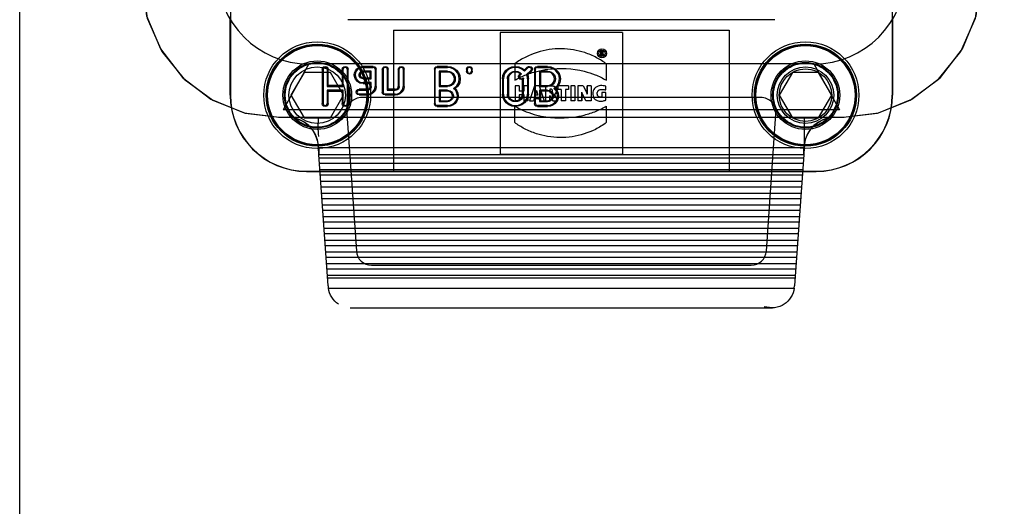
# Model space of a CAD drawing. Header units: millimetres. Extents: x 7426 to 8300, y 124 to 421.
# Tile 7 of 130: x 7943.28 to 7946.51, y 223.72 to 225.32. Entities that reach past the tile are written whole.
import ezdxf

# ---------------------------------------------------------------- set-up
doc = ezdxf.new("R2010")
doc.units = ezdxf.units.MM
doc.layers.add('DIM', color=7, linetype='Continuous')
doc.layers.add('外形图', color=7, linetype='Continuous')
doc.styles.add('微软雅黑', font='msyh.ttc')
doc.dimstyles.new('尺寸标注_1_20比例', dxfattribs={"dimtxt": 2.1, "dimasz": 1.7, "dimexe": 0.5, "dimexo": 0.4, "dimgap": 0.5, "dimtad": 1, "dimdec": 1, "dimlfac": 20, "dimdsep": 46, "dimtxsty": '微软雅黑', "dimcen": 0.09, "dimadec": 0, "dimazin": 0, "dimtp": 0.01, "dimtm": 0.01, "dimtfac": 1, "dimtdec": 1, "dimtofl": 0, "dimtmove": 0, "dimatfit": 3, "dimfxl": 1, "dimtolj": 1, "dimarcsym": 0})

# ---------------------------------------------------------------- blocks, each defined once
blk = doc.blocks.new('*D1533')
at = {"layer": 'Defpoints', "color": 0}
for p in [(7952.5349, 225.3931), (7943.2848, 223.118), (7952.5349, 218.1535)]:
    blk.add_point(p, dxfattribs=at)
at = {"layer": 'DIM', "color": 0, "lineweight": -2}
for p, q in [((7952.5349, 224.9931), (7952.5349, 217.6535)), ((7943.2848, 222.718), (7943.2848, 217.6535)), ((7944.9848, 218.1535), (7950.8349, 218.1535))]:
    blk.add_line(p, q, dxfattribs=at)
at = {"layer": 'DIM', "color": 0}
for points in [[(7944.9848, 218.4368), (7944.9848, 217.8702), (7943.2848, 218.1535)], [(7950.8349, 217.8702), (7950.8349, 218.4368), (7952.5349, 218.1535)]]:
    blk.add_solid(points, dxfattribs=at)
at = {"layer": 'DIM', "color": 0, "insert": (7947.9098, 219.7449), "char_height": 2.1, "attachment_point": 5, "style": '微软雅黑'}
blk.add_mtext('\\A1;185', dxfattribs=at)

msp = doc.modelspace()

# ---------------------------------------------------------------- linework, layer by layer
at = {"layer": '外形图', "linetype": 'Continuous'}
for p, q in [((7943.2848, 223.118), (7943.2848, 231.2681)), ((7943.9753, 230.2178), (7943.9753, 225.0684)), ((7946.1443, 230.2176), (7946.1443, 225.0686)), ((7943.9748, 225.0681), (7943.9748, 225.3245)), ((7946.1448, 225.3245), (7946.1448, 225.0681)), ((7945.7599, 225.3156), (7944.3597, 225.3156)), ((7944.5098, 225.2815), (7945.6098, 225.2815)), ((7944.5098, 225.2815), (7944.5098, 224.8181)), ((7945.2598, 225.2731), (7944.8598, 225.2731)), ((7944.8598, 225.2731), (7944.8598, 224.8731)), ((7945.2598, 225.2731), (7945.2598, 224.8731)), ((7945.6098, 225.2815), (7945.6098, 224.8181)), ((7945.1938, 225.2119), (7945.1876, 225.2119)), ((7945.1876, 225.2119), (7945.1876, 225.1985)), ((7945.1909, 225.1985), (7945.1876, 225.1985)), ((7945.1926, 225.2095), (7945.1909, 225.2095)), ((7945.1909, 225.2095), (7945.1909, 225.2062)), ((7945.1926, 225.2062), (7945.1909, 225.2062)), ((7945.1909, 225.2036), (7945.1952, 225.1985)), ((7945.1909, 225.2036), (7945.1909, 225.1985)), ((7945.1946, 225.2038), (7945.1988, 225.1985)), ((7945.1988, 225.1985), (7945.1952, 225.1985)), ((7944.2319, 225.1706), (7944.1486, 225.0205)), ((7945.8877, 225.1706), (7944.232, 225.1706)), ((7944.4433, 225.1624), (7944.4105, 225.1624)), ((7944.4105, 225.1593), (7944.4433, 225.1593)), ((7944.6862, 225.1624), (7944.6534, 225.1624)), ((7944.6534, 225.1593), (7944.6862, 225.1593)), ((7944.9073, 225.1706), (7944.9073, 225.1168)), ((7944.9503, 225.1574), (7944.9388, 225.1465)), ((7944.9389, 225.1508), (7944.9481, 225.1596)), ((7945.0143, 225.1624), (7944.9815, 225.1624)), ((7944.9815, 225.1593), (7945.0143, 225.1593)), ((7945.2073, 225.1168), (7945.2073, 225.1706)), ((7945.8877, 225.1706), (7945.971, 225.0205)), ((7944.2168, 225.1425), (7944.1738, 225.0681)), ((7944.3028, 225.1425), (7944.2168, 225.1425)), ((7944.2762, 225.153), (7944.2762, 225.0405)), ((7944.2793, 225.153), (7944.2793, 225.0405)), ((7944.2924, 225.153), (7944.2924, 225.0968)), ((7944.2955, 225.0999), (7944.2955, 225.153)), ((7944.3458, 225.0681), (7944.3028, 225.1425)), ((7944.3418, 225.153), (7944.3418, 225.0999)), ((7944.3449, 225.0968), (7944.3449, 225.153)), ((7944.358, 225.153), (7944.358, 225.0405)), ((7944.3611, 225.0405), (7944.3611, 225.153)), ((7944.4368, 225.1468), (7944.4105, 225.1468)), ((7944.4337, 225.1437), (7944.4105, 225.1437)), ((7944.4105, 225.1249), (7944.4337, 225.1249)), ((7944.4368, 225.1468), (7944.4337, 225.1437)), ((7944.4337, 225.1249), (7944.4337, 225.1437)), ((7944.4368, 225.1218), (7944.4337, 225.1249)), ((7944.4368, 225.1218), (7944.4368, 225.1468)), ((7944.4499, 225.153), (7944.4499, 225.0968)), ((7944.453, 225.0968), (7944.453, 225.153)), ((7944.4731, 225.153), (7944.4731, 225.078)), ((7944.4762, 225.153), (7944.4762, 225.078)), ((7944.4893, 225.153), (7944.4893, 225.0843)), ((7944.4924, 225.0874), (7944.4924, 225.153)), ((7944.5256, 225.153), (7944.5256, 225.0968)), ((7944.5287, 225.0968), (7944.5287, 225.153)), ((7944.5418, 225.153), (7944.5418, 225.0968)), ((7944.5449, 225.0968), (7944.5449, 225.153)), ((7944.6437, 225.153), (7944.6437, 225.0405)), ((7944.6468, 225.0405), (7944.6468, 225.153)), ((7944.6862, 225.1468), (7944.6599, 225.1468)), ((7944.663, 225.1437), (7944.6599, 225.1468)), ((7944.6599, 225.1468), (7944.6599, 225.0968)), ((7944.6862, 225.1437), (7944.663, 225.1437)), ((7944.663, 225.1437), (7944.663, 225.0999)), ((7944.7487, 225.153), (7944.7487, 225.1468)), ((7944.7518, 225.1468), (7944.7518, 225.153)), ((7944.7649, 225.153), (7944.7649, 225.1468)), ((7944.768, 225.1468), (7944.768, 225.153)), ((7944.9251, 225.1336), (7944.9228, 225.1357)), ((7944.9229, 225.1358), (7944.9252, 225.1378)), ((7944.9297, 225.1377), (7944.925, 225.1335)), ((7944.9297, 225.1377), (7944.9252, 225.1378)), ((7944.9388, 225.1465), (7944.9389, 225.1508)), ((7944.946, 225.1355), (7944.9596, 225.1485)), ((7944.9496, 225.1347), (7944.946, 225.1355)), ((7944.9617, 225.1463), (7944.9496, 225.1347)), ((7944.9718, 225.153), (7944.9718, 225.0405)), ((7944.9749, 225.0405), (7944.9749, 225.153)), ((7945.0143, 225.1468), (7944.988, 225.1468)), ((7944.9911, 225.1437), (7944.988, 225.1468)), ((7944.988, 225.1468), (7944.988, 225.0968)), ((7945.0143, 225.1437), (7944.9911, 225.1437)), ((7944.9911, 225.1437), (7944.9911, 225.0999)), ((7945.8168, 225.1425), (7945.7738, 225.0681)), ((7945.9028, 225.1425), (7945.8168, 225.1425)), ((7945.9458, 225.0681), (7945.9028, 225.1425)), ((7944.2955, 225.0999), (7944.2924, 225.0968)), ((7944.2924, 225.0968), (7944.3449, 225.0968)), ((7944.3418, 225.0999), (7944.2955, 225.0999)), ((7944.3418, 225.0999), (7944.3449, 225.0968)), ((7944.4105, 225.1218), (7944.4368, 225.1218)), ((7944.4368, 225.1093), (7944.4105, 225.1093)), ((7944.4105, 225.1062), (7944.4337, 225.1062)), ((7944.4337, 225.1062), (7944.4368, 225.1093)), ((7944.4337, 225.1062), (7944.4337, 225.0968)), ((7944.4368, 225.0968), (7944.4368, 225.1093)), ((7944.6599, 225.0968), (7944.663, 225.0999)), ((7944.6599, 225.0968), (7944.6862, 225.0968)), ((7944.663, 225.0999), (7944.6862, 225.0999)), ((7944.8668, 225.1218), (7944.8668, 225.0718)), ((7944.8699, 225.0718), (7944.8699, 225.1218)), ((7944.883, 225.1218), (7944.883, 225.0718)), ((7944.8861, 225.1218), (7944.8861, 225.0718)), ((7944.9221, 225.0986), (7944.9085, 225.0986)), ((7944.9085, 225.0986), (7944.9085, 225.0495)), ((7944.9221, 225.0986), (7944.9221, 225.0807)), ((7944.9338, 225.1218), (7944.9325, 225.1196)), ((7944.9325, 225.0718), (7944.9325, 225.1196)), ((7944.9355, 225.0718), (7944.9355, 225.1218)), ((7944.9504, 225.0986), (7944.9368, 225.0986)), ((7944.9368, 225.0986), (7944.9368, 225.0807)), ((7944.9487, 225.1218), (7944.9487, 225.0718)), ((7944.9504, 225.0986), (7944.9504, 225.0495)), ((7944.9518, 225.0718), (7944.9518, 225.1218)), ((7944.9713, 225.0986), (7944.9552, 225.0495)), ((7944.9868, 225.0986), (7944.9713, 225.0986)), ((7944.9868, 225.0986), (7945.0036, 225.0495)), ((7944.988, 225.0968), (7944.9911, 225.0999)), ((7944.988, 225.0968), (7945.0143, 225.0968)), ((7944.9911, 225.0999), (7945.0143, 225.0999)), ((7945.0278, 225.099), (7945.0084, 225.0986)), ((7945.0084, 225.0988), (7945.0286, 225.0988)), ((7945.0084, 225.0986), (7945.0084, 225.0495)), ((7945.0836, 225.0986), (7945.0488, 225.0986)), ((7945.0488, 225.0986), (7945.0488, 225.087)), ((7945.0836, 225.0986), (7945.0836, 225.087)), ((7945.104, 225.0986), (7945.0904, 225.0986)), ((7945.0904, 225.0986), (7945.0904, 225.0495)), ((7945.104, 225.0986), (7945.104, 225.0495)), ((7945.1315, 225.0986), (7945.1142, 225.0986)), ((7945.1142, 225.0986), (7945.1142, 225.0495)), ((7945.1315, 225.0986), (7945.1387, 225.084)), ((7945.1572, 225.0986), (7945.1441, 225.0986)), ((7945.1442, 225.0814), (7945.1441, 225.0986)), ((7945.1441, 225.0986), (7945.1441, 225.0814)), ((7945.1572, 225.0986), (7945.1572, 225.0495)), ((7945.2055, 225.0852), (7945.2055, 225.0976)), ((7944.1738, 225.0681), (7944.2168, 224.9936)), ((7944.3449, 225.0843), (7944.2924, 225.0843)), ((7944.2955, 225.0812), (7944.2924, 225.0843)), ((7944.2924, 225.0843), (7944.2924, 225.0405)), ((7944.2955, 225.0812), (7944.3418, 225.0812)), ((7944.2955, 225.0405), (7944.2955, 225.0812)), ((7944.3028, 224.9936), (7944.3458, 225.0681)), ((7944.3418, 225.0812), (7944.3449, 225.0843)), ((7944.3418, 225.0812), (7944.3418, 225.0405)), ((7944.3449, 225.0405), (7944.3449, 225.0843)), ((7944.4237, 225.0874), (7944.3974, 225.0874)), ((7944.3974, 225.0843), (7944.4237, 225.0843)), ((7944.4237, 225.0718), (7944.3974, 225.0718)), ((7944.3974, 225.0687), (7944.4237, 225.0687)), ((7945.7132, 225.0606), (7944.4064, 225.0606)), ((7944.5155, 225.0718), (7944.4827, 225.0718)), ((7944.4827, 225.0687), (7944.5155, 225.0687)), ((7944.4893, 225.0843), (7944.5155, 225.0843)), ((7944.5155, 225.0874), (7944.4924, 225.0874)), ((7944.6862, 225.0843), (7944.6599, 225.0843)), ((7944.663, 225.0812), (7944.6599, 225.0843)), ((7944.6599, 225.0843), (7944.6599, 225.0468)), ((7944.6862, 225.0812), (7944.663, 225.0812)), ((7944.663, 225.0812), (7944.663, 225.0499)), ((7944.7069, 225.0899), (7944.712, 225.0895)), ((7944.9368, 225.0807), (7944.9221, 225.0807)), ((7944.9368, 225.0688), (7944.9221, 225.0688)), ((7944.9221, 225.0688), (7944.9221, 225.0495)), ((7944.9368, 225.0688), (7944.9368, 225.0495)), ((7944.9785, 225.083), (7944.9743, 225.0681)), ((7944.9829, 225.0681), (7944.9743, 225.0681)), ((7944.9785, 225.083), (7944.9829, 225.0681)), ((7945.0143, 225.0843), (7944.988, 225.0843)), ((7944.9911, 225.0812), (7944.988, 225.0843)), ((7944.988, 225.0843), (7944.988, 225.0468)), ((7945.0143, 225.0812), (7944.9911, 225.0812)), ((7944.9911, 225.0812), (7944.9911, 225.0499)), ((7945.022, 225.0877), (7945.022, 225.0772)), ((7945.022, 225.0674), (7945.0317, 225.0495)), ((7945.022, 225.0495), (7945.022, 225.0674)), ((7945.035, 225.0899), (7945.0402, 225.0895)), ((7945.0359, 225.0702), (7945.0482, 225.0495)), ((7945.0594, 225.087), (7945.0488, 225.087)), ((7945.0594, 225.087), (7945.0594, 225.0495)), ((7945.0836, 225.087), (7945.0729, 225.087)), ((7945.0729, 225.087), (7945.0729, 225.0495)), ((7945.1272, 225.0495), (7945.1269, 225.0774)), ((7945.14, 225.0495), (7945.127, 225.077)), ((7945.127, 225.077), (7945.127, 225.0495)), ((7945.1387, 225.084), (7945.1444, 225.0719)), ((7945.1441, 225.0814), (7945.1446, 225.0713)), ((7945.1444, 225.0719), (7945.1442, 225.0814)), ((7945.2059, 225.0763), (7945.1924, 225.0763)), ((7945.1924, 225.0763), (7945.1924, 225.0614)), ((7945.2059, 225.052), (7945.2059, 225.0763)), ((7945.7738, 225.0681), (7945.8168, 224.9936)), ((7945.9028, 224.9936), (7945.9458, 225.0681)), ((7944.6862, 225.0343), (7944.6534, 225.0343)), ((7944.6534, 225.0312), (7944.6862, 225.0312)), ((7944.6599, 225.0468), (7944.663, 225.0499)), ((7944.6599, 225.0468), (7944.6862, 225.0468)), ((7944.663, 225.0499), (7944.6862, 225.0499)), ((7944.9072, 224.9784), (7944.9072, 225.0323)), ((7944.9221, 225.0495), (7944.9085, 225.0495)), ((7944.9504, 225.0495), (7944.9368, 225.0495)), ((7944.9552, 225.0495), (7944.9687, 225.0495)), ((7944.9711, 225.0575), (7944.9687, 225.0495)), ((7944.9711, 225.0575), (7944.9863, 225.0575)), ((7945.0143, 225.0343), (7944.9815, 225.0343)), ((7944.9815, 225.0312), (7945.0143, 225.0312)), ((7944.9863, 225.0575), (7944.9888, 225.0495)), ((7944.988, 225.0468), (7944.9911, 225.0499)), ((7944.988, 225.0468), (7945.0143, 225.0468)), ((7944.9888, 225.0495), (7945.022, 225.0495)), ((7945.0317, 225.0495), (7945.0482, 225.0495)), ((7945.0729, 225.0495), (7945.0594, 225.0495)), ((7945.104, 225.0495), (7945.0904, 225.0495)), ((7945.127, 225.0495), (7945.1142, 225.0495)), ((7945.1572, 225.0495), (7945.14, 225.0495)), ((7945.2072, 225.0323), (7945.2072, 224.9784)), ((7944.1327, 224.9956), (7945.9869, 224.9956)), ((7945.971, 225.0205), (7944.1486, 225.0205)), ((7944.2168, 224.9936), (7944.3028, 224.9936)), ((7944.3565, 225.0071), (7944.388, 224.5571)), ((7945.7316, 224.5571), (7945.7631, 225.0071)), ((7945.8168, 224.9936), (7945.9028, 224.9936)), ((7945.8555, 224.9956), (7945.8555, 224.8956)), ((7944.2641, 224.8956), (7944.2636, 224.9025)), ((7945.8555, 224.8956), (7945.856, 224.9025)), ((7945.8555, 224.8956), (7944.2641, 224.8956)), ((7944.2656, 224.8735), (7944.2641, 224.8956)), ((7944.2648, 224.8956), (7944.2648, 224.8735)), ((7944.2648, 224.8735), (7945.8548, 224.8735)), ((7944.2957, 224.443), (7944.2656, 224.8735)), ((7945.2598, 224.8731), (7944.8598, 224.8731)), ((7945.854, 224.8735), (7945.8239, 224.443)), ((7945.8555, 224.8956), (7945.854, 224.8735)), ((7945.8548, 224.8735), (7945.8548, 224.8956)), ((7944.266, 224.8626), (7945.8536, 224.8626)), ((7944.267, 224.845), (7945.8526, 224.845)), ((7944.2248, 224.8181), (7945.8948, 224.8181)), ((7944.2252, 224.8186), (7945.8944, 224.8186)), ((7944.2683, 224.8241), (7945.8513, 224.8241)), ((7944.2697, 224.8065), (7945.8499, 224.8065)), ((7944.271, 224.7856), (7945.8486, 224.7856)), ((7944.2724, 224.768), (7945.8472, 224.768)), ((7944.2737, 224.7471), (7945.8459, 224.7471)), ((7944.2751, 224.7295), (7945.8445, 224.7295)), ((7944.2764, 224.7086), (7945.8432, 224.7086)), ((7944.2778, 224.691), (7945.8419, 224.691)), ((7944.2791, 224.6701), (7945.8405, 224.6701)), ((7944.2805, 224.6525), (7945.8392, 224.6525)), ((7944.2818, 224.6316), (7945.8378, 224.6316)), ((7944.2832, 224.614), (7945.8365, 224.614)), ((7944.2845, 224.5931), (7945.8351, 224.5931)), ((7944.2858, 224.5755), (7945.8338, 224.5755)), ((7944.2872, 224.5546), (7945.8324, 224.5546)), ((7944.2885, 224.537), (7945.8311, 224.537)), ((7944.2899, 224.5161), (7945.8297, 224.5161)), ((7944.4379, 224.5106), (7945.6817, 224.5106)), ((7944.2912, 224.4985), (7945.8284, 224.4985)), ((7944.2926, 224.4776), (7945.827, 224.4776)), ((7945.8257, 224.4685), (7944.2939, 224.4685)), ((7944.2964, 224.4354), (7945.8232, 224.4354)), ((7945.8232, 224.4354), (7945.8239, 224.443)), ((7944.368, 224.3706), (7945.7516, 224.3706))]:
    msp.add_line(p, q, dxfattribs=at)
for points in [[(7943.6848, 225.4456), (7943.7024, 225.3209), (7943.7506, 225.2112), (7943.824, 225.1201), (7943.9173, 225.0516), (7944.024, 225.0094), (7944.1348, 224.9956)], [(7943.6848, 225.4456), (7943.7003, 225.3285), (7943.7457, 225.2196), (7943.8178, 225.1261), (7943.9117, 225.0548), (7944.0202, 225.0104), (7944.1348, 224.9956)], [(7945.9848, 224.9956), (7946.0994, 225.0104), (7946.2079, 225.0548), (7946.3018, 225.1261), (7946.374, 225.2196), (7946.4193, 225.3285), (7946.4348, 225.4456)], [(7945.9848, 224.9956), (7946.0956, 225.0094), (7946.2024, 225.0516), (7946.2956, 225.1201), (7946.369, 225.2112), (7946.4172, 225.3209), (7946.4348, 225.4456)], [(7944.2762, 225.153), (7944.2775, 225.158), (7944.2809, 225.1613), (7944.2858, 225.1624)], [(7944.2858, 225.1593), (7944.2822, 225.1586), (7944.2799, 225.1563), (7944.2793, 225.153)], [(7944.2858, 225.1624), (7944.2911, 225.1611), (7944.2944, 225.1578), (7944.2955, 225.153)], [(7944.2924, 225.153), (7944.2916, 225.1566), (7944.2892, 225.1587), (7944.2858, 225.1593)], [(7944.3418, 225.153), (7944.3431, 225.158), (7944.3465, 225.1613), (7944.3515, 225.1624)], [(7944.3515, 225.1593), (7944.3478, 225.1586), (7944.3455, 225.1563), (7944.3449, 225.153)], [(7944.3515, 225.1624), (7944.3567, 225.1611), (7944.36, 225.1578), (7944.3611, 225.153)], [(7944.358, 225.153), (7944.3572, 225.1566), (7944.3548, 225.1587), (7944.3515, 225.1593)], [(7944.3898, 225.1543), (7944.3957, 225.1587), (7944.4027, 225.1614), (7944.4105, 225.1624)], [(7944.4105, 225.1593), (7944.4035, 225.1585), (7944.3973, 225.156), (7944.3919, 225.152)], [(7944.4433, 225.1624), (7944.4486, 225.1611), (7944.4519, 225.1578), (7944.453, 225.153)], [(7944.4499, 225.153), (7944.4491, 225.1566), (7944.4467, 225.1587), (7944.4433, 225.1593)], [(7944.4731, 225.153), (7944.4743, 225.158), (7944.4778, 225.1613), (7944.4827, 225.1624)], [(7944.4827, 225.1593), (7944.4791, 225.1586), (7944.4768, 225.1563), (7944.4762, 225.153)], [(7944.4827, 225.1624), (7944.4879, 225.1611), (7944.4913, 225.1578), (7944.4924, 225.153)], [(7944.4893, 225.153), (7944.4885, 225.1566), (7944.486, 225.1587), (7944.4827, 225.1593)], [(7944.5256, 225.153), (7944.5268, 225.158), (7944.5303, 225.1613), (7944.5352, 225.1624)], [(7944.5352, 225.1593), (7944.5316, 225.1586), (7944.5293, 225.1563), (7944.5287, 225.153)], [(7944.5352, 225.1624), (7944.5404, 225.1611), (7944.5438, 225.1578), (7944.5449, 225.153)], [(7944.5418, 225.153), (7944.541, 225.1566), (7944.5385, 225.1587), (7944.5352, 225.1593)], [(7944.6437, 225.153), (7944.645, 225.158), (7944.6484, 225.1613), (7944.6534, 225.1624)], [(7944.6534, 225.1593), (7944.6497, 225.1586), (7944.6474, 225.1563), (7944.6468, 225.153)], [(7944.6862, 225.1624), (7944.6973, 225.161), (7944.7073, 225.1571), (7944.7161, 225.1505)], [(7944.714, 225.1483), (7944.7058, 225.1544), (7944.6966, 225.158), (7944.6862, 225.1593)], [(7944.7487, 225.153), (7944.75, 225.158), (7944.7534, 225.1613), (7944.7584, 225.1624)], [(7944.7584, 225.1593), (7944.7547, 225.1586), (7944.7524, 225.1563), (7944.7518, 225.153)], [(7944.7584, 225.1624), (7944.7636, 225.1611), (7944.7669, 225.1578), (7944.768, 225.153)], [(7944.7649, 225.153), (7944.7641, 225.1566), (7944.7617, 225.1587), (7944.7584, 225.1593)], [(7944.8793, 225.1505), (7944.8881, 225.1571), (7944.8981, 225.161), (7944.9093, 225.1624)], [(7944.9093, 225.1593), (7944.8989, 225.158), (7944.8896, 225.1544), (7944.8814, 225.1483)], [(7944.9093, 225.1624), (7944.9207, 225.161), (7944.9306, 225.1571), (7944.9389, 225.1508)], [(7944.9388, 225.1465), (7944.9305, 225.1536), (7944.9206, 225.1578), (7944.9093, 225.1593)], [(7944.9481, 225.1596), (7944.9502, 225.1611), (7944.9525, 225.162), (7944.9552, 225.1624)], [(7944.9552, 225.1593), (7944.9533, 225.1591), (7944.9517, 225.1584), (7944.9503, 225.1574)], [(7944.9552, 225.1624), (7944.9604, 225.1611), (7944.9638, 225.1578), (7944.9649, 225.1531)], [(7944.9618, 225.1531), (7944.961, 225.1567), (7944.9586, 225.1587), (7944.9552, 225.1593)], [(7944.9718, 225.153), (7944.9731, 225.158), (7944.9766, 225.1613), (7944.9815, 225.1624)], [(7944.9815, 225.1593), (7944.9779, 225.1586), (7944.9756, 225.1563), (7944.9749, 225.153)], [(7945.0143, 225.1624), (7945.0255, 225.161), (7945.0355, 225.1571), (7945.0443, 225.1505)], [(7945.0421, 225.1483), (7945.034, 225.1544), (7945.0247, 225.158), (7945.0143, 225.1593)], [(7944.3812, 225.1343), (7944.3822, 225.1417), (7944.385, 225.1484), (7944.3898, 225.1543)], [(7944.3851, 225.1201), (7944.3829, 225.1246), (7944.3816, 225.1293), (7944.3812, 225.1343)], [(7944.3919, 225.152), (7944.3877, 225.1468), (7944.3851, 225.1409), (7944.3843, 225.1343)], [(7944.3843, 225.1343), (7944.3847, 225.1298), (7944.3858, 225.1256), (7944.3878, 225.1217)], [(7944.3974, 225.1343), (7944.3978, 225.1375), (7944.3991, 225.1405), (7944.4013, 225.1431)], [(7944.4013, 225.1254), (7944.3991, 225.128), (7944.3978, 225.131), (7944.3974, 225.1343)], [(7944.4034, 225.1409), (7944.4018, 225.1389), (7944.4008, 225.1368), (7944.4005, 225.1343)], [(7944.4005, 225.1343), (7944.4008, 225.1318), (7944.4017, 225.1296), (7944.4034, 225.1277)], [(7944.4013, 225.1431), (7944.404, 225.1451), (7944.4071, 225.1464), (7944.4105, 225.1468)], [(7944.4105, 225.1218), (7944.407, 225.1222), (7944.404, 225.1234), (7944.4013, 225.1254)], [(7944.4105, 225.1437), (7944.4079, 225.1434), (7944.4055, 225.1425), (7944.4034, 225.1409)], [(7944.4034, 225.1277), (7944.4055, 225.1261), (7944.4079, 225.1252), (7944.4105, 225.1249)], [(7944.6862, 225.1468), (7944.6932, 225.146), (7944.6994, 225.1435), (7944.7048, 225.1395)], [(7944.7027, 225.1373), (7944.6978, 225.1409), (7944.6924, 225.143), (7944.6862, 225.1437)], [(7944.7093, 225.1218), (7944.7086, 225.1276), (7944.7064, 225.1328), (7944.7027, 225.1373)], [(7944.7048, 225.1395), (7944.709, 225.1343), (7944.7116, 225.1284), (7944.7124, 225.1218)], [(7944.7255, 225.1218), (7944.7243, 225.1316), (7944.7205, 225.1404), (7944.714, 225.1483)], [(7944.7161, 225.1505), (7944.7231, 225.142), (7944.7272, 225.1324), (7944.7286, 225.1218)], [(7944.7584, 225.1374), (7944.7531, 225.1387), (7944.7498, 225.142), (7944.7487, 225.1468)], [(7944.7518, 225.1468), (7944.7526, 225.1432), (7944.755, 225.1411), (7944.7584, 225.1405)], [(7944.7584, 225.1405), (7944.762, 225.1412), (7944.7643, 225.1435), (7944.7649, 225.1468)], [(7944.768, 225.1468), (7944.7667, 225.1418), (7944.7633, 225.1385), (7944.7584, 225.1374)], [(7944.8668, 225.1218), (7944.8682, 225.1324), (7944.8724, 225.142), (7944.8793, 225.1505)], [(7944.8814, 225.1483), (7944.875, 225.1404), (7944.8712, 225.1316), (7944.8699, 225.1218)], [(7944.883, 225.1218), (7944.8839, 225.1284), (7944.8864, 225.1343), (7944.8906, 225.1395)], [(7944.8928, 225.1373), (7944.8891, 225.1328), (7944.8869, 225.1276), (7944.8861, 225.1218)], [(7944.8906, 225.1395), (7944.8961, 225.1435), (7944.9023, 225.146), (7944.9093, 225.1468)], [(7944.9093, 225.1437), (7944.9031, 225.143), (7944.8976, 225.1409), (7944.8928, 225.1373)], [(7944.9093, 225.1468), (7944.9171, 225.1458), (7944.9239, 225.1427), (7944.9297, 225.1377)], [(7944.9252, 225.1378), (7944.9206, 225.1411), (7944.9153, 225.1431), (7944.9093, 225.1437)], [(7944.9194, 225.1282), (7944.9198, 225.1308), (7944.921, 225.1333), (7944.9229, 225.1358)], [(7944.9291, 225.1189), (7944.9239, 225.1201), (7944.9206, 225.1235), (7944.9194, 225.1282)], [(7944.925, 225.1335), (7944.9237, 225.1318), (7944.9228, 225.13), (7944.9225, 225.1282)], [(7944.9225, 225.1282), (7944.9233, 225.1246), (7944.9258, 225.1225), (7944.9291, 225.122)], [(7944.9291, 225.122), (7944.9312, 225.1224), (7944.9332, 225.1236), (7944.9352, 225.1253)], [(7944.9338, 225.1218), (7944.9343, 225.1229), (7944.9348, 225.1241), (7944.9352, 225.1253)], [(7944.9352, 225.1253), (7944.9354, 225.1241), (7944.9355, 225.123), (7944.9355, 225.1218)], [(7944.9487, 225.1218), (7944.9484, 225.1263), (7944.9475, 225.1309), (7944.946, 225.1355)], [(7944.9496, 225.1347), (7944.9508, 225.1303), (7944.9515, 225.1259), (7944.9518, 225.1218)], [(7944.9596, 225.1485), (7944.9608, 225.15), (7944.9616, 225.1515), (7944.9618, 225.1531)], [(7944.9649, 225.1531), (7944.9645, 225.1507), (7944.9635, 225.1484), (7944.9617, 225.1463)], [(7945.0143, 225.1468), (7945.0214, 225.146), (7945.0276, 225.1435), (7945.0329, 225.1395)], [(7945.0308, 225.1373), (7945.026, 225.1409), (7945.0205, 225.143), (7945.0143, 225.1437)], [(7945.0375, 225.1218), (7945.0367, 225.1276), (7945.0345, 225.1328), (7945.0308, 225.1373)], [(7945.0329, 225.1395), (7945.0372, 225.1343), (7945.0397, 225.1284), (7945.0405, 225.1218)], [(7945.0537, 225.1218), (7945.0524, 225.1316), (7945.0486, 225.1404), (7945.0421, 225.1483)], [(7945.0443, 225.1505), (7945.0512, 225.142), (7945.0554, 225.1324), (7945.0568, 225.1218)], [(7944.4105, 225.1062), (7944.3999, 225.1079), (7944.3915, 225.1126), (7944.3851, 225.1201)], [(7944.3878, 225.1217), (7944.3934, 225.115), (7944.401, 225.1107), (7944.4105, 225.1093)], [(7944.4309, 225.0901), (7944.4325, 225.0921), (7944.4334, 225.0943), (7944.4337, 225.0968)], [(7944.4368, 225.0968), (7944.4364, 225.0934), (7944.4351, 225.0905), (7944.433, 225.0879)], [(7944.4423, 225.079), (7944.4465, 225.0842), (7944.4491, 225.0901), (7944.4499, 225.0968)], [(7944.453, 225.0968), (7944.452, 225.0893), (7944.4492, 225.0826), (7944.4444, 225.0768)], [(7944.5228, 225.0901), (7944.5244, 225.0921), (7944.5253, 225.0943), (7944.5256, 225.0968)], [(7944.5287, 225.0968), (7944.5282, 225.0934), (7944.527, 225.0905), (7944.5249, 225.0879)], [(7944.5342, 225.079), (7944.5384, 225.0842), (7944.5409, 225.0901), (7944.5418, 225.0968)], [(7944.5449, 225.0968), (7944.5439, 225.0893), (7944.541, 225.0826), (7944.5363, 225.0768)], [(7944.6862, 225.0999), (7944.6924, 225.1006), (7944.6979, 225.1027), (7944.7027, 225.1063)], [(7944.7048, 225.104), (7944.6994, 225.1), (7944.6932, 225.0976), (7944.6862, 225.0968)], [(7944.7027, 225.1063), (7944.7064, 225.1108), (7944.7086, 225.1159), (7944.7093, 225.1218)], [(7944.7124, 225.1218), (7944.7116, 225.1151), (7944.709, 225.1092), (7944.7048, 225.104)], [(7944.7069, 225.0899), (7944.7175, 225.0984), (7944.7236, 225.1093), (7944.7255, 225.1218)], [(7944.7286, 225.1218), (7944.7267, 225.1089), (7944.7211, 225.0981), (7944.712, 225.0895)], [(7944.9325, 225.1196), (7944.9313, 225.1192), (7944.9302, 225.119), (7944.9291, 225.1189)], [(7945.0143, 225.0999), (7945.0205, 225.1006), (7945.026, 225.1027), (7945.0308, 225.1063)], [(7945.0329, 225.104), (7945.0275, 225.1), (7945.0213, 225.0976), (7945.0143, 225.0968)], [(7945.0359, 225.0702), (7945.0412, 225.0738), (7945.0444, 225.08), (7945.0445, 225.0875), (7945.0407, 225.094), (7945.0346, 225.0981), (7945.0286, 225.0988)], [(7945.0308, 225.1063), (7945.0345, 225.1108), (7945.0367, 225.1159), (7945.0375, 225.1218)], [(7945.0405, 225.1218), (7945.0397, 225.1151), (7945.0372, 225.1092), (7945.0329, 225.104)], [(7945.0347, 225.098), (7945.0408, 225.0939), (7945.0445, 225.0874), (7945.0444, 225.0799)], [(7945.035, 225.0899), (7945.0456, 225.0984), (7945.0518, 225.1093), (7945.0537, 225.1218)], [(7945.0568, 225.1218), (7945.0548, 225.1089), (7945.0492, 225.0981), (7945.0402, 225.0895)], [(7944.3878, 225.078), (7944.389, 225.083), (7944.3925, 225.0863), (7944.3974, 225.0874)], [(7944.3974, 225.0687), (7944.3922, 225.0699), (7944.3889, 225.0733), (7944.3878, 225.078)], [(7944.3974, 225.0843), (7944.3938, 225.0836), (7944.3915, 225.0813), (7944.3908, 225.078)], [(7944.3908, 225.078), (7944.3917, 225.0744), (7944.3941, 225.0723), (7944.3974, 225.0718)], [(7944.4237, 225.0874), (7944.4264, 225.0876), (7944.4287, 225.0885), (7944.4309, 225.0901)], [(7944.433, 225.0879), (7944.4303, 225.0859), (7944.4272, 225.0847), (7944.4237, 225.0843)], [(7944.4237, 225.0718), (7944.4307, 225.0726), (7944.4369, 225.075), (7944.4423, 225.079)], [(7944.4444, 225.0768), (7944.4385, 225.0724), (7944.4315, 225.0696), (7944.4237, 225.0687)], [(7944.4827, 225.0687), (7944.4775, 225.0699), (7944.4742, 225.0733), (7944.4731, 225.078)], [(7944.4762, 225.078), (7944.477, 225.0744), (7944.4794, 225.0723), (7944.4827, 225.0718)], [(7944.5155, 225.0874), (7944.5182, 225.0876), (7944.5206, 225.0885), (7944.5228, 225.0901)], [(7944.5249, 225.0879), (7944.5222, 225.0859), (7944.519, 225.0847), (7944.5155, 225.0843)], [(7944.5155, 225.0718), (7944.5226, 225.0726), (7944.5288, 225.075), (7944.5342, 225.079)], [(7944.5363, 225.0768), (7944.5303, 225.0724), (7944.5234, 225.0696), (7944.5155, 225.0687)], [(7944.6862, 225.0843), (7944.6914, 225.0837), (7944.696, 225.0818), (7944.7001, 225.0788)], [(7944.6979, 225.0765), (7944.6944, 225.0792), (7944.6905, 225.0807), (7944.6862, 225.0812)], [(7944.7028, 225.0655), (7944.7022, 225.0697), (7944.7006, 225.0733), (7944.6979, 225.0765)], [(7944.6979, 225.0545), (7944.7006, 225.0577), (7944.7022, 225.0614), (7944.7028, 225.0655)], [(7944.7001, 225.0788), (7944.7033, 225.0748), (7944.7052, 225.0704), (7944.7059, 225.0655)], [(7944.7059, 225.0655), (7944.7052, 225.0606), (7944.7033, 225.0562), (7944.7001, 225.0523)], [(7944.719, 225.0655), (7944.7176, 225.0749), (7944.7136, 225.083), (7944.7069, 225.0899)], [(7944.7095, 225.0433), (7944.7148, 225.0498), (7944.7179, 225.0572), (7944.719, 225.0655)], [(7944.7221, 225.0655), (7944.7209, 225.0564), (7944.7174, 225.0482), (7944.7116, 225.0411)], [(7944.712, 225.0895), (7944.7175, 225.0826), (7944.7209, 225.0746), (7944.7221, 225.0655)], [(7944.8793, 225.043), (7944.8724, 225.0516), (7944.8682, 225.0612), (7944.8668, 225.0718)], [(7944.8699, 225.0718), (7944.8712, 225.062), (7944.875, 225.0532), (7944.8814, 225.0453)], [(7944.8906, 225.054), (7944.8864, 225.0592), (7944.8839, 225.0651), (7944.883, 225.0718)], [(7944.8861, 225.0718), (7944.8869, 225.0659), (7944.8891, 225.0608), (7944.8928, 225.0563)], [(7944.9258, 225.0563), (7944.9295, 225.0608), (7944.9317, 225.0659), (7944.9325, 225.0718)], [(7944.9355, 225.0718), (7944.9347, 225.0651), (7944.9322, 225.0592), (7944.9279, 225.054)], [(7944.9372, 225.0452), (7944.9436, 225.0531), (7944.9474, 225.062), (7944.9487, 225.0718)], [(7944.9518, 225.0718), (7944.9504, 225.0612), (7944.9462, 225.0515), (7944.9393, 225.043)], [(7945.0143, 225.0843), (7945.0195, 225.0837), (7945.0241, 225.0818), (7945.0282, 225.0788)], [(7945.0261, 225.0765), (7945.0226, 225.0792), (7945.0187, 225.0807), (7945.0143, 225.0812)], [(7945.0309, 225.0655), (7945.0304, 225.0697), (7945.0288, 225.0733), (7945.0261, 225.0765)], [(7945.0261, 225.0545), (7945.0288, 225.0577), (7945.0304, 225.0614), (7945.0309, 225.0655)], [(7945.0282, 225.0788), (7945.0314, 225.0748), (7945.0333, 225.0704), (7945.034, 225.0655)], [(7945.034, 225.0655), (7945.0333, 225.0606), (7945.0314, 225.0562), (7945.0282, 225.0523)], [(7945.0471, 225.0655), (7945.0458, 225.0749), (7945.0417, 225.083), (7945.035, 225.0899)], [(7945.0376, 225.0433), (7945.0429, 225.0498), (7945.0461, 225.0572), (7945.0471, 225.0655)], [(7945.0502, 225.0655), (7945.049, 225.0564), (7945.0455, 225.0482), (7945.0397, 225.0411)], [(7945.0402, 225.0895), (7945.0457, 225.0826), (7945.049, 225.0746), (7945.0502, 225.0655)], [(7944.2858, 225.0312), (7944.2806, 225.0324), (7944.2773, 225.0358), (7944.2762, 225.0405)], [(7944.2793, 225.0405), (7944.2801, 225.0369), (7944.2825, 225.0348), (7944.2858, 225.0343)], [(7944.2858, 225.0343), (7944.2895, 225.035), (7944.2918, 225.0373), (7944.2924, 225.0405)], [(7944.2955, 225.0405), (7944.2942, 225.0355), (7944.2908, 225.0323), (7944.2858, 225.0312)], [(7944.3515, 225.0312), (7944.3463, 225.0324), (7944.3429, 225.0358), (7944.3418, 225.0405)], [(7944.3449, 225.0405), (7944.3457, 225.0369), (7944.3482, 225.0348), (7944.3515, 225.0343)], [(7944.3515, 225.0343), (7944.3551, 225.035), (7944.3574, 225.0373), (7944.358, 225.0405)], [(7944.3611, 225.0405), (7944.3599, 225.0355), (7944.3564, 225.0323), (7944.3515, 225.0312)], [(7944.6534, 225.0312), (7944.6481, 225.0324), (7944.6448, 225.0358), (7944.6437, 225.0405)], [(7944.6468, 225.0405), (7944.6476, 225.0369), (7944.65, 225.0348), (7944.6534, 225.0343)], [(7944.6862, 225.0499), (7944.6905, 225.0504), (7944.6944, 225.0519), (7944.6979, 225.0545)], [(7944.7001, 225.0523), (7944.696, 225.0492), (7944.6913, 225.0474), (7944.6862, 225.0468)], [(7944.6862, 225.0343), (7944.695, 225.0353), (7944.7028, 225.0384), (7944.7095, 225.0433)], [(7944.7116, 225.0411), (7944.7043, 225.0357), (7944.6958, 225.0323), (7944.6862, 225.0312)], [(7944.9093, 225.0312), (7944.8981, 225.0325), (7944.8881, 225.0365), (7944.8793, 225.043)], [(7944.8814, 225.0453), (7944.8896, 225.0392), (7944.8989, 225.0355), (7944.9093, 225.0343)], [(7944.9093, 225.0468), (7944.9022, 225.0476), (7944.896, 225.05), (7944.8906, 225.054)], [(7944.8928, 225.0563), (7944.8976, 225.0527), (7944.9031, 225.0506), (7944.9093, 225.0499)], [(7944.9093, 225.0499), (7944.9155, 225.0506), (7944.921, 225.0527), (7944.9258, 225.0563)], [(7944.9279, 225.054), (7944.9225, 225.05), (7944.9163, 225.0476), (7944.9093, 225.0468)], [(7944.9093, 225.0343), (7944.9198, 225.0355), (7944.9291, 225.0392), (7944.9372, 225.0452)], [(7944.9393, 225.043), (7944.9306, 225.0365), (7944.9206, 225.0326), (7944.9093, 225.0312)], [(7944.9815, 225.0312), (7944.9763, 225.0324), (7944.9729, 225.0358), (7944.9718, 225.0405)], [(7944.9749, 225.0405), (7944.9757, 225.0369), (7944.9782, 225.0348), (7944.9815, 225.0343)], [(7945.0143, 225.0499), (7945.0187, 225.0504), (7945.0226, 225.0519), (7945.0261, 225.0545)], [(7945.0282, 225.0523), (7945.0241, 225.0492), (7945.0195, 225.0474), (7945.0143, 225.0468)], [(7945.0143, 225.0343), (7945.0232, 225.0353), (7945.0309, 225.0384), (7945.0376, 225.0433)], [(7945.0397, 225.0411), (7945.0324, 225.0357), (7945.0239, 225.0323), (7945.0143, 225.0312)], [(7944.1642, 224.9956), (7944.168, 224.9955), (7944.1749, 224.9949), (7944.1826, 224.9937), (7944.1909, 224.9917), (7944.1994, 224.9888), (7944.208, 224.985), (7944.2165, 224.9801), (7944.2248, 224.9742), (7944.2327, 224.9673), (7944.2401, 224.9592), (7944.2466, 224.9501), (7944.2522, 224.9402), (7944.2566, 224.9298), (7944.2598, 224.9198), (7944.262, 224.9103), (7944.2636, 224.9008)], [(7945.8557, 224.8972), (7945.8569, 224.9068), (7945.8589, 224.9163), (7945.8615, 224.9255), (7945.8648, 224.9344), (7945.8688, 224.9429), (7945.8736, 224.9509), (7945.8789, 224.9584), (7945.8848, 224.9652), (7945.8911, 224.9712), (7945.8977, 224.9764), (7945.9045, 224.981), (7945.9114, 224.9849), (7945.9185, 224.9881), (7945.9257, 224.9907), (7945.9328, 224.9927), (7945.9397, 224.9942), (7945.9463, 224.9951), (7945.9524, 224.9955), (7945.9557, 224.9956)], [(7944.2957, 224.443), (7944.296, 224.4404), (7944.296, 224.4379), (7944.2964, 224.4354)]]:
    msp.add_lwpolyline(points, dxfattribs=at)
for centre, radius in [((7944.2598, 225.0681), 0.175), ((7944.2598, 225.0681), 0.1675), ((7944.2598, 225.0681), 0.165), ((7944.2598, 225.0681), 0.1626), ((7945.1929, 225.2051), 0.0147), ((7945.8598, 225.0681), 0.175), ((7945.8598, 225.0681), 0.1675), ((7945.8598, 225.0681), 0.165), ((7945.8598, 225.0681), 0.1625), ((7945.1929, 225.2052), 0.0105), ((7944.2598, 225.0681), 0.1125), ((7944.2598, 225.0681), 0.1075), ((7944.2598, 225.0681), 0.105), ((7944.2598, 225.0681), 0.0925), ((7945.8598, 225.0681), 0.1125), ((7945.8598, 225.0681), 0.1075), ((7945.8598, 225.0681), 0.105), ((7945.8598, 225.0681), 0.0925), ((7945.8598, 225.0681), 0.086)]:
    msp.add_circle(centre, radius, dxfattribs=at)
for centre, radius, start, end in [((7944.232, 225.4706), 0.3, 180, 270), ((7945.8877, 225.4706), 0.3, 270, 0), ((7945.1926, 225.2078), 0.00167, 269.9893, 90.0104), ((7945.1938, 225.2078), 0.00412, 281.6265, 89.9995), ((7944.2248, 225.0681), 0.25, 180, 270), ((7944.2253, 225.0686), 0.25, 180, 270), ((7944.4064, 225.0106), 0.05, 90, 184), ((7945.7132, 225.0106), 0.05, 356, 90), ((7945.8943, 225.0686), 0.25, 270, 0), ((7945.8948, 225.0681), 0.25, 270, 0), ((7944.1638, 224.8956), 0.1, 4, 90), ((7944.5178, 224.9643), 0.2557, 172.9747, 187.0253), ((7945.9558, 224.8956), 0.1, 90, 176), ((7944.4379, 224.5606), 0.05, 184, 270), ((7945.6817, 224.5606), 0.05, 270, 356)]:
    msp.add_arc(centre, radius, start, end, dxfattribs=at)
for points, knots in [([(7944.2598, 224.9031), (7944.2313, 224.9032), (7944.1734, 224.9184), (7944.1105, 224.9815), (7944.0871, 225.0674), (7944.1099, 225.1537), (7944.1728, 225.2175), (7944.2311, 225.233), (7944.2598, 225.2331)], [0, 0, 0, 0, 0.166956, 0.332393, 0.498757, 0.665095, 0.831934, 1, 1, 1, 1]), ([(7944.2598, 225.2331), (7944.2883, 225.2329), (7944.3462, 225.2177), (7944.4091, 225.1547), (7944.4325, 225.0688), (7944.4097, 224.9824), (7944.3468, 224.9187), (7944.2885, 224.9032), (7944.2598, 224.9031)], [0, 0, 0, 0, 0.166956, 0.332393, 0.498757, 0.665095, 0.831934, 1, 1, 1, 1]), ([(7945.2073, 225.1706), (7945.1973, 225.1783), (7945.1745, 225.1927), (7945.1381, 225.2079), (7945.086, 225.221), (7945.0189, 225.2216), (7944.9605, 225.203), (7944.9247, 225.1832), (7944.9129, 225.1752), (7944.9073, 225.1706)], [0, 0, 0, 0, 0.117719, 0.249982, 0.367725, 0.617731, 0.867737, 0.93229, 1, 1, 1, 1]), ([(7945.8598, 224.9031), (7945.8313, 224.9032), (7945.7734, 224.9184), (7945.7105, 224.9815), (7945.6871, 225.0674), (7945.7099, 225.1537), (7945.7728, 225.2175), (7945.8311, 225.233), (7945.8598, 225.2331)], [0, 0, 0, 0, 0.166956, 0.332393, 0.498757, 0.665095, 0.831934, 1, 1, 1, 1]), ([(7945.8598, 225.2331), (7945.8883, 225.2329), (7945.9462, 225.2177), (7946.0091, 225.1547), (7946.0325, 225.0688), (7946.0097, 224.9824), (7945.9469, 224.9187), (7945.8885, 224.9032), (7945.8598, 224.9031)], [0, 0, 0, 0, 0.166956, 0.332393, 0.498757, 0.665095, 0.831934, 1, 1, 1, 1]), ([(7944.9073, 225.1168), (7944.9178, 225.1232), (7944.9413, 225.1346), (7944.978, 225.1465), (7945.043, 225.1591), (7945.1087, 225.1554), (7945.1719, 225.1355), (7945.1954, 225.124), (7945.2073, 225.1168)], [0, 0, 0, 0, 0.117737, 0.249994, 0.367732, 0.749983, 0.86772, 1, 1, 1, 1]), ([(7945.0278, 225.099), (7945.0297, 225.0992), (7945.0353, 225.0986), (7945.0414, 225.0943), (7945.0448, 225.0878), (7945.0451, 225.0824), (7945.0436, 225.0771), (7945.0406, 225.0727), (7945.0375, 225.0707), (7945.0359, 225.0702)], [0, 0, 0, 0, 0.13226, 0.38226, 0.5, 0.63226, 0.75, 0.88226, 1, 1, 1, 1]), ([(7945.2055, 225.0976), (7945.2028, 225.0983), (7945.1971, 225.0994), (7945.1884, 225.0997), (7945.1796, 225.0979), (7945.1718, 225.0939), (7945.1659, 225.0869), (7945.1629, 225.0787), (7945.1627, 225.0696), (7945.1641, 225.0639), (7945.1653, 225.061)], [0, 0, 0, 0, 0.11774, 0.25, 0.36774, 0.5, 0.61774, 0.75, 0.86774, 1, 1, 1, 1]), ([(7945.022, 225.0772), (7945.023, 225.077), (7945.0249, 225.0769), (7945.0279, 225.0776), (7945.0301, 225.0796), (7945.0307, 225.0826), (7945.0302, 225.0856), (7945.0278, 225.0876), (7945.0248, 225.088), (7945.0229, 225.0878), (7945.022, 225.0877)], [0, 0, 0, 0, 0.13226, 0.25, 0.38226, 0.5, 0.63226, 0.75, 0.88226, 1, 1, 1, 1]), ([(7945.1653, 225.061), (7945.166, 225.0594), (7945.168, 225.0561), (7945.1724, 225.0525), (7945.1777, 225.05), (7945.1852, 225.0482), (7945.195, 225.0484), (7945.2024, 225.0506), (7945.2059, 225.052)], [0, 0, 0, 0, 0.11774, 0.25, 0.36774, 0.5, 0.75, 1, 1, 1, 1]), ([(7945.1924, 225.0614), (7945.1913, 225.0611), (7945.189, 225.0609), (7945.1854, 225.0613), (7945.1818, 225.0629), (7945.1793, 225.0657), (7945.1775, 225.0704), (7945.1773, 225.0753), (7945.1786, 225.0801), (7945.1812, 225.0844), (7945.1857, 225.0869), (7945.1907, 225.0872), (7945.1969, 225.087), (7945.2019, 225.0864), (7945.2055, 225.0852)], [0, 0, 0, 0, 0.056818, 0.11774, 0.182292, 0.25, 0.306818, 0.432292, 0.5, 0.556818, 0.682292, 0.75, 0.806818, 1, 1, 1, 1]), ([(7944.9073, 225.0323), (7944.9191, 225.0251), (7944.9427, 225.0136), (7945.0058, 224.9937), (7945.0715, 224.99), (7945.1365, 225.0026), (7945.1732, 225.0144), (7945.1967, 225.0259), (7945.2072, 225.0323)], [0, 0, 0, 0, 0.13228, 0.250017, 0.632268, 0.750006, 0.882263, 1, 1, 1, 1]), ([(7945.2072, 224.9784), (7945.2016, 224.9739), (7945.1898, 224.9659), (7945.154, 224.9461), (7945.0956, 224.9274), (7945.0285, 224.9281), (7944.9764, 224.9412), (7944.94, 224.9564), (7944.9173, 224.9708), (7944.9072, 224.9784)], [0, 0, 0, 0, 0.06771, 0.132263, 0.382269, 0.632275, 0.750018, 0.882281, 1, 1, 1, 1])]:
    msp.add_open_spline(points, degree=3, knots=knots, dxfattribs=at)
for points in [[(7944.3296, 224.3823), (7944.3129, 224.3948), (7944.2995, 224.4148), (7944.2964, 224.4354)], [(7945.8232, 224.4354), (7945.8202, 224.4148), (7945.8068, 224.3948), (7945.79, 224.3823)], [(7945.79, 224.3823), (7945.7725, 224.3692), (7945.7459, 224.3686), (7945.7248, 224.3744)]]:
    msp.add_open_spline(points, degree=3, dxfattribs=at)

# ---------------------------------------------------------------- dimensions: what is measured, and where the dimension line sits
at = {"layer": 'DIM'}
dim = msp.add_linear_dim(base=(7952.5349, 218.1535), p1=(7943.2848, 223.118), p2=(7952.5349, 225.3931), dimstyle='尺寸标注_1_20比例', dxfattribs=at)
dim.commit()
dim.dimension.update_dxf_attribs({"geometry": '*D1533', "text_midpoint": (7947.9098, 218.1535), "dimtype": 160})

doc.saveas('drawing.dxf')
